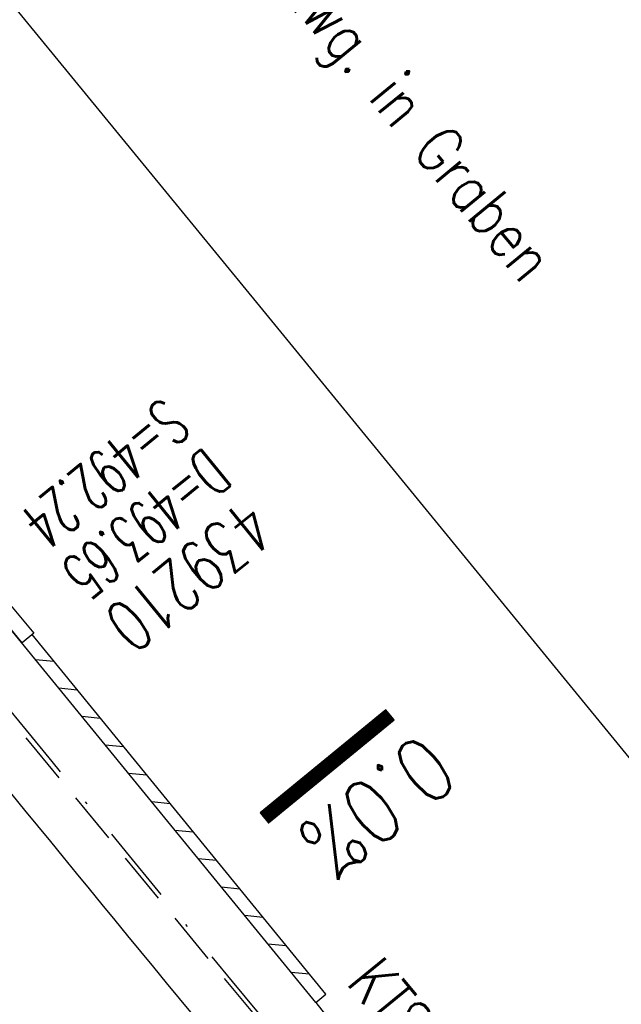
# Model space of a CAD drawing. Extents: x 459406 to 461721, y 413308 to 423218.
# Tile 225 of 256: x 460333 to 460356, y 422048 to 422086. Entities that reach past the tile are written whole.
import ezdxf
from ezdxf.enums import TextEntityAlignment as Align

# ---------------------------------------------------------------- set-up
doc = ezdxf.new("R2010")
doc.units = 0
doc.header["$LTSCALE"] = 2
doc.header["$MEASUREMENT"] = 0
for name, pattern in [('AUSGEZOGEN', [0]), ('GESTRICH-X2', [1.5, 1, -0.5]), ('STRICHPT-X3', [3, 1.5, -0.75, 0, -0.75])]:
    doc.linetypes.add(name, pattern=pattern)
doc.layers.get('0').update_dxf_attribs({"linetype": 'AUSGEZOGEN'})
for name, color, linetype in [('ACHSE', 1, 'STRICHPT-X3'), ('FBR', 8, 'CONTINUOUS'), ('GEF', 7, 'AUSGEZOGEN'), ('KANAL', 7, 'GESTRICH-X2'), ('RINNE', 200, 'CONTINUOUS'), ('SCHACHTNR', 6, 'CONTINUOUS'), ('SCHRIFT', 7, 'AUSGEZOGEN'), ('SCHSYMBOL', 7, 'AUSGEZOGEN'), ('TEXTO', 4, 'CONTINUOUS')]:
    doc.layers.add(name, color=color, linetype=linetype)
doc.styles.add('ROMANS', font='romans.shx', dxfattribs={"width": 0.8})

# ---------------------------------------------------------------- blocks, each defined once
blk = doc.blocks.new('30S')
at = {"color": 0}
for p, q in [((-0.751, -0.583), (-0.751, 0)), ((-0.751, 0), (0.751, 0)), ((0.751, 0), (0.751, -0.583)), ((0.751, -0.583), (-0.751, -0.583))]:
    blk.add_line(p, q, dxfattribs=at)
blk.add_point((0, 0), dxfattribs=at)
blk = doc.blocks.new('A$C01EE5F58')
at = {"layer": 'RINNE'}
for p, q in [((460319.57, 422079.263), (460320.274, 422079.193)), ((460320.468, 422078.168), (460321.172, 422078.099)), ((460321.366, 422077.074), (460322.07, 422077.005)), ((460322.264, 422075.98), (460322.969, 422075.91)), ((460323.162, 422074.886), (460323.867, 422074.816)), ((460324.061, 422073.792), (460324.765, 422073.722)), ((460324.959, 422072.698), (460325.663, 422072.628)), ((460325.857, 422071.604), (460326.561, 422071.534)), ((460326.755, 422070.51), (460327.459, 422070.44)), ((460327.653, 422069.416), (460328.357, 422069.346)), ((460328.551, 422068.322), (460329.255, 422068.252)), ((460329.449, 422067.228), (460330.154, 422067.158)), ((460330.347, 422066.134), (460331.052, 422066.064)), ((460331.246, 422065.04), (460331.95, 422064.97)), ((460332.144, 422063.946), (460332.848, 422063.876)), ((460333.935, 422061.758), (460334.638, 422061.688)), ((460334.829, 422060.664), (460335.532, 422060.595)), ((460335.723, 422059.571), (460336.425, 422059.501)), ((460336.616, 422058.477), (460337.319, 422058.407)), ((460337.51, 422057.383), (460338.213, 422057.314)), ((460338.404, 422056.29), (460339.107, 422056.22)), ((460339.298, 422055.196), (460340, 422055.126)), ((460340.191, 422054.103), (460340.894, 422054.033)), ((460341.085, 422053.009), (460341.788, 422052.939)), ((460341.979, 422051.915), (460342.682, 422051.846)), ((460342.873, 422050.822), (460343.575, 422050.752)), ((460343.767, 422049.728), (460344.469, 422049.658))]:
    blk.add_line(p, q, dxfattribs=at)
at = {"layer": 'RINNE', "flags": 128}
blk.add_lwpolyline([(460344.717, 422048.565), (460345.104, 422048.881)], dxfattribs=at)
at = {"layer": 'SCHSYMBOL', "rotation": 129.3606267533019}
blk.add_blockref('30S', (460332.938, 422062.978), dxfattribs=at)
blk = doc.blocks.new('*X68')
at = {"color": 0}
for p, q in [((75.476, 275.596), (75.966, 276.086)), ((75.476, 275.605), (75.957, 276.086)), ((75.476, 275.614), (75.948, 276.086)), ((75.476, 275.622), (75.939, 276.086)), ((75.476, 275.631), (75.93, 276.086)), ((75.476, 275.64), (75.921, 276.086)), ((75.476, 275.649), (75.913, 276.086)), ((75.476, 275.658), (75.904, 276.086)), ((75.476, 275.667), (75.895, 276.086)), ((75.476, 275.675), (75.886, 276.086)), ((75.476, 275.684), (75.877, 276.086)), ((75.476, 275.693), (75.868, 276.086)), ((75.476, 275.702), (75.86, 276.086)), ((75.476, 275.711), (75.851, 276.086)), ((75.476, 275.72), (75.842, 276.086)), ((75.476, 275.728), (75.833, 276.086)), ((75.476, 275.737), (75.824, 276.086)), ((75.476, 275.746), (75.815, 276.086)), ((75.476, 275.755), (75.807, 276.086)), ((75.476, 275.764), (75.798, 276.086)), ((75.476, 275.773), (75.789, 276.086)), ((75.476, 275.781), (75.78, 276.086)), ((75.476, 275.79), (75.771, 276.086)), ((75.476, 275.799), (75.762, 276.086)), ((75.476, 275.808), (75.754, 276.086)), ((75.476, 275.817), (75.745, 276.086)), ((75.476, 275.826), (75.736, 276.086)), ((75.476, 275.834), (75.727, 276.086)), ((75.476, 275.843), (75.718, 276.086)), ((75.476, 275.852), (75.709, 276.086)), ((75.476, 275.861), (75.7, 276.086)), ((75.476, 275.87), (75.692, 276.086)), ((75.476, 275.879), (75.683, 276.086)), ((75.476, 275.888), (75.674, 276.086)), ((75.476, 275.896), (75.665, 276.086)), ((75.476, 275.905), (75.656, 276.086)), ((75.476, 275.914), (75.647, 276.086)), ((75.476, 275.923), (75.639, 276.086)), ((75.476, 275.932), (75.63, 276.086)), ((75.476, 275.941), (75.621, 276.086)), ((75.476, 275.949), (75.612, 276.086)), ((75.476, 275.958), (75.603, 276.086)), ((75.476, 275.967), (75.594, 276.086)), ((75.476, 275.976), (75.586, 276.086)), ((75.476, 275.985), (75.577, 276.086)), ((75.476, 275.994), (75.568, 276.086)), ((75.476, 276.002), (75.559, 276.086)), ((75.476, 276.011), (75.55, 276.086)), ((75.476, 276.02), (75.541, 276.086)), ((75.476, 276.029), (75.533, 276.086)), ((75.476, 276.038), (75.524, 276.086)), ((75.476, 276.047), (75.515, 276.086)), ((75.476, 276.055), (75.506, 276.086)), ((75.476, 276.064), (75.497, 276.086)), ((75.476, 276.073), (75.488, 276.086)), ((75.476, 275.587), (75.973, 276.084)), ((75.476, 275.578), (75.973, 276.075)), ((75.476, 275.569), (75.973, 276.067)), ((75.476, 275.56), (75.973, 276.058)), ((75.476, 275.552), (75.973, 276.049)), ((75.476, 275.543), (75.973, 276.04)), ((75.476, 275.534), (75.973, 276.031)), ((75.476, 275.525), (75.973, 276.022)), ((75.476, 275.516), (75.973, 276.014)), ((75.476, 275.507), (75.973, 276.005)), ((75.476, 275.499), (75.973, 275.996)), ((75.476, 275.49), (75.973, 275.987)), ((75.476, 275.481), (75.973, 275.978)), ((75.476, 275.472), (75.973, 275.969)), ((75.476, 275.463), (75.973, 275.961)), ((75.476, 275.454), (75.973, 275.952)), ((75.476, 275.446), (75.973, 275.943)), ((75.476, 275.437), (75.973, 275.934)), ((75.476, 275.428), (75.973, 275.925)), ((75.476, 275.419), (75.973, 275.916)), ((75.476, 275.41), (75.973, 275.907)), ((75.476, 275.401), (75.973, 275.899)), ((75.476, 275.393), (75.973, 275.89)), ((75.476, 275.384), (75.973, 275.881)), ((75.476, 275.375), (75.973, 275.872)), ((75.476, 275.366), (75.973, 275.863)), ((75.476, 275.357), (75.973, 275.854)), ((75.476, 275.348), (75.973, 275.846)), ((75.476, 275.34), (75.973, 275.837)), ((75.476, 275.331), (75.973, 275.828)), ((75.476, 275.322), (75.973, 275.819)), ((75.476, 275.313), (75.973, 275.81)), ((75.476, 275.304), (75.973, 275.801)), ((75.476, 275.295), (75.973, 275.793)), ((75.476, 275.286), (75.973, 275.784)), ((75.476, 275.278), (75.973, 275.775)), ((75.476, 275.269), (75.973, 275.766)), ((75.476, 275.26), (75.973, 275.757)), ((75.476, 275.251), (75.973, 275.748)), ((75.476, 275.242), (75.973, 275.74)), ((75.476, 275.233), (75.973, 275.731)), ((75.476, 275.225), (75.973, 275.722)), ((75.476, 275.216), (75.973, 275.713)), ((75.476, 275.207), (75.973, 275.704)), ((75.476, 275.198), (75.973, 275.695)), ((75.476, 275.189), (75.973, 275.687)), ((75.476, 275.18), (75.973, 275.678)), ((75.476, 275.172), (75.973, 275.669)), ((75.476, 275.163), (75.973, 275.66)), ((75.476, 275.154), (75.973, 275.651)), ((75.476, 275.145), (75.973, 275.642)), ((75.476, 275.136), (75.973, 275.633)), ((75.476, 275.127), (75.973, 275.625)), ((75.476, 275.119), (75.973, 275.616)), ((75.476, 275.11), (75.973, 275.607)), ((75.476, 275.101), (75.973, 275.598)), ((75.476, 275.092), (75.973, 275.589)), ((75.476, 275.083), (75.973, 275.58)), ((75.476, 275.074), (75.973, 275.572)), ((75.476, 275.066), (75.973, 275.563)), ((75.476, 275.057), (75.973, 275.554)), ((75.476, 275.048), (75.973, 275.545)), ((75.476, 275.039), (75.973, 275.536)), ((75.476, 275.03), (75.973, 275.527)), ((75.476, 275.021), (75.973, 275.519)), ((75.476, 275.012), (75.973, 275.51)), ((75.476, 275.004), (75.973, 275.501)), ((75.476, 274.995), (75.973, 275.492)), ((75.476, 274.986), (75.973, 275.483)), ((75.476, 274.977), (75.973, 275.474)), ((75.476, 274.968), (75.973, 275.466)), ((75.476, 274.959), (75.973, 275.457)), ((75.476, 274.951), (75.973, 275.448)), ((75.476, 274.942), (75.973, 275.439)), ((75.476, 274.933), (75.973, 275.43)), ((75.476, 274.924), (75.973, 275.421)), ((75.476, 274.915), (75.973, 275.413)), ((75.476, 274.906), (75.973, 275.404)), ((75.476, 274.898), (75.973, 275.395)), ((75.476, 274.889), (75.973, 275.386)), ((75.476, 274.88), (75.973, 275.377)), ((75.476, 274.871), (75.973, 275.368)), ((75.476, 274.862), (75.973, 275.359)), ((75.476, 274.853), (75.973, 275.351)), ((75.476, 274.845), (75.973, 275.342)), ((75.476, 274.836), (75.973, 275.333)), ((75.476, 274.827), (75.973, 275.324)), ((75.476, 274.818), (75.973, 275.315)), ((75.476, 274.809), (75.973, 275.306)), ((75.476, 274.8), (75.973, 275.298)), ((75.476, 274.792), (75.973, 275.289)), ((75.476, 274.783), (75.973, 275.28)), ((75.476, 274.774), (75.973, 275.271)), ((75.476, 274.765), (75.973, 275.262)), ((75.476, 274.756), (75.973, 275.253)), ((75.476, 274.747), (75.973, 275.245)), ((75.476, 274.738), (75.973, 275.236)), ((75.476, 274.73), (75.973, 275.227)), ((75.476, 274.721), (75.973, 275.218)), ((75.476, 274.712), (75.973, 275.209)), ((75.476, 274.703), (75.973, 275.2)), ((75.476, 274.694), (75.973, 275.192)), ((75.476, 274.685), (75.973, 275.183)), ((75.476, 274.677), (75.973, 275.174)), ((75.476, 274.668), (75.973, 275.165)), ((75.476, 274.659), (75.973, 275.156)), ((75.476, 274.65), (75.973, 275.147)), ((75.476, 274.641), (75.973, 275.139)), ((75.476, 274.632), (75.973, 275.13)), ((75.476, 274.624), (75.973, 275.121)), ((75.476, 274.615), (75.973, 275.112)), ((75.476, 274.606), (75.973, 275.103)), ((75.476, 274.597), (75.973, 275.094)), ((75.476, 274.588), (75.973, 275.085)), ((75.476, 274.579), (75.973, 275.077)), ((75.476, 274.571), (75.973, 275.068)), ((75.476, 274.562), (75.973, 275.059)), ((75.476, 274.553), (75.973, 275.05)), ((75.476, 274.544), (75.973, 275.041)), ((75.476, 274.535), (75.973, 275.032)), ((75.476, 274.526), (75.973, 275.024)), ((75.476, 274.518), (75.973, 275.015)), ((75.476, 274.509), (75.973, 275.006)), ((75.476, 274.5), (75.973, 274.997)), ((75.476, 274.491), (75.973, 274.988)), ((75.476, 274.482), (75.973, 274.979)), ((75.476, 274.473), (75.973, 274.971)), ((75.476, 274.464), (75.973, 274.962)), ((75.476, 274.456), (75.973, 274.953)), ((75.476, 274.447), (75.973, 274.944)), ((75.476, 274.438), (75.973, 274.935)), ((75.476, 274.429), (75.973, 274.926)), ((75.476, 274.42), (75.973, 274.918)), ((75.476, 274.411), (75.973, 274.909)), ((75.476, 274.403), (75.973, 274.9)), ((75.476, 274.394), (75.973, 274.891)), ((75.476, 274.385), (75.973, 274.882)), ((75.476, 274.376), (75.973, 274.873)), ((75.476, 274.367), (75.973, 274.865)), ((75.476, 274.358), (75.973, 274.856)), ((75.476, 274.35), (75.973, 274.847)), ((75.476, 274.341), (75.973, 274.838)), ((75.476, 274.332), (75.973, 274.829)), ((75.476, 274.323), (75.973, 274.82)), ((75.476, 274.314), (75.973, 274.811)), ((75.476, 274.305), (75.973, 274.803)), ((75.476, 274.297), (75.973, 274.794)), ((75.476, 274.288), (75.973, 274.785)), ((75.476, 274.279), (75.973, 274.776)), ((75.476, 274.27), (75.973, 274.767)), ((75.476, 274.261), (75.973, 274.758)), ((75.476, 274.252), (75.973, 274.75)), ((75.476, 274.243), (75.973, 274.741)), ((75.476, 274.235), (75.973, 274.732)), ((75.476, 274.226), (75.973, 274.723)), ((75.476, 274.217), (75.973, 274.714)), ((75.476, 274.208), (75.973, 274.705)), ((75.476, 274.199), (75.973, 274.697)), ((75.476, 274.19), (75.973, 274.688)), ((75.476, 274.182), (75.973, 274.679)), ((75.476, 274.173), (75.973, 274.67)), ((75.476, 274.164), (75.973, 274.661)), ((75.476, 274.155), (75.973, 274.652)), ((75.476, 274.146), (75.973, 274.644)), ((75.476, 274.137), (75.973, 274.635)), ((75.476, 274.129), (75.973, 274.626)), ((75.476, 274.12), (75.973, 274.617)), ((75.476, 274.111), (75.973, 274.608)), ((75.476, 274.102), (75.973, 274.599)), ((75.476, 274.093), (75.973, 274.59)), ((75.476, 274.084), (75.973, 274.582)), ((75.476, 274.076), (75.973, 274.573)), ((75.476, 274.067), (75.973, 274.564)), ((75.476, 274.058), (75.973, 274.555)), ((75.476, 274.049), (75.973, 274.546)), ((75.476, 274.04), (75.973, 274.537)), ((75.476, 274.031), (75.973, 274.529)), ((75.476, 274.023), (75.973, 274.52)), ((75.476, 274.014), (75.973, 274.511)), ((75.476, 274.005), (75.973, 274.502)), ((75.476, 273.996), (75.973, 274.493)), ((75.476, 273.987), (75.973, 274.484)), ((75.476, 273.978), (75.973, 274.476)), ((75.476, 273.969), (75.973, 274.467)), ((75.476, 273.961), (75.973, 274.458)), ((75.476, 273.952), (75.973, 274.449)), ((75.476, 273.943), (75.973, 274.44)), ((75.476, 273.934), (75.973, 274.431)), ((75.476, 273.925), (75.973, 274.423)), ((75.476, 273.916), (75.973, 274.414)), ((75.476, 273.908), (75.973, 274.405)), ((75.476, 273.899), (75.973, 274.396)), ((75.476, 273.89), (75.973, 274.387)), ((75.476, 273.881), (75.973, 274.378)), ((75.476, 273.872), (75.973, 274.37)), ((75.476, 273.863), (75.973, 274.361)), ((75.476, 273.855), (75.973, 274.352)), ((75.476, 273.846), (75.973, 274.343)), ((75.476, 273.837), (75.973, 274.334)), ((75.476, 273.828), (75.973, 274.325)), ((75.476, 273.819), (75.973, 274.316)), ((75.476, 273.81), (75.973, 274.308)), ((75.476, 273.802), (75.973, 274.299)), ((75.476, 273.793), (75.973, 274.29)), ((75.476, 273.784), (75.973, 274.281)), ((75.476, 273.775), (75.973, 274.272)), ((75.476, 273.766), (75.973, 274.263)), ((75.476, 273.757), (75.973, 274.255)), ((75.476, 273.749), (75.973, 274.246)), ((75.476, 273.74), (75.973, 274.237)), ((75.476, 273.731), (75.973, 274.228)), ((75.476, 273.722), (75.973, 274.219)), ((75.476, 273.713), (75.973, 274.21)), ((75.476, 273.704), (75.973, 274.202)), ((75.476, 273.695), (75.973, 274.193)), ((75.476, 273.687), (75.973, 274.184)), ((75.476, 273.678), (75.973, 274.175)), ((75.476, 273.669), (75.973, 274.166)), ((75.476, 273.66), (75.973, 274.157)), ((75.476, 273.651), (75.973, 274.149)), ((75.476, 273.642), (75.973, 274.14)), ((75.476, 273.634), (75.973, 274.131)), ((75.476, 273.625), (75.973, 274.122)), ((75.476, 273.616), (75.973, 274.113)), ((75.476, 273.607), (75.973, 274.104)), ((75.476, 273.598), (75.973, 274.096)), ((75.476, 273.589), (75.973, 274.087)), ((75.476, 273.581), (75.973, 274.078)), ((75.476, 273.572), (75.973, 274.069)), ((75.476, 273.563), (75.973, 274.06)), ((75.476, 273.554), (75.973, 274.051)), ((75.476, 273.545), (75.973, 274.042)), ((75.476, 273.536), (75.973, 274.034)), ((75.476, 273.528), (75.973, 274.025)), ((75.476, 273.519), (75.973, 274.016)), ((75.476, 273.51), (75.973, 274.007)), ((75.476, 273.501), (75.973, 273.998)), ((75.476, 273.492), (75.973, 273.989)), ((75.476, 273.483), (75.973, 273.981)), ((75.476, 273.475), (75.973, 273.972)), ((75.476, 273.466), (75.973, 273.963)), ((75.476, 273.457), (75.973, 273.954)), ((75.476, 273.448), (75.973, 273.945)), ((75.476, 273.439), (75.973, 273.936)), ((75.476, 273.43), (75.973, 273.928)), ((75.476, 273.421), (75.973, 273.919)), ((75.476, 273.413), (75.973, 273.91)), ((75.476, 273.404), (75.973, 273.901)), ((75.476, 273.395), (75.973, 273.892)), ((75.476, 273.386), (75.973, 273.883)), ((75.476, 273.377), (75.973, 273.875)), ((75.476, 273.368), (75.973, 273.866)), ((75.476, 273.36), (75.973, 273.857)), ((75.476, 273.351), (75.973, 273.848)), ((75.476, 273.342), (75.973, 273.839)), ((75.476, 273.333), (75.973, 273.83)), ((75.476, 273.324), (75.973, 273.822)), ((75.476, 273.315), (75.973, 273.813)), ((75.476, 273.307), (75.973, 273.804)), ((75.476, 273.298), (75.973, 273.795)), ((75.476, 273.289), (75.973, 273.786)), ((75.476, 273.28), (75.973, 273.777)), ((75.476, 273.271), (75.973, 273.768)), ((75.476, 273.262), (75.973, 273.76)), ((75.476, 273.254), (75.973, 273.751)), ((75.476, 273.245), (75.973, 273.742)), ((75.476, 273.236), (75.973, 273.733)), ((75.476, 273.227), (75.973, 273.724)), ((75.476, 273.218), (75.973, 273.715)), ((75.476, 273.209), (75.973, 273.707)), ((75.476, 273.201), (75.973, 273.698)), ((75.476, 273.192), (75.973, 273.689)), ((75.476, 273.183), (75.973, 273.68)), ((75.476, 273.174), (75.973, 273.671)), ((75.476, 273.165), (75.973, 273.662)), ((75.476, 273.156), (75.973, 273.654)), ((75.476, 273.147), (75.973, 273.645)), ((75.476, 273.139), (75.973, 273.636)), ((75.476, 273.13), (75.973, 273.627)), ((75.476, 273.121), (75.973, 273.618)), ((75.476, 273.112), (75.973, 273.609)), ((75.476, 273.103), (75.973, 273.601)), ((75.476, 273.094), (75.973, 273.592)), ((75.476, 273.086), (75.973, 273.583)), ((75.476, 273.077), (75.973, 273.574)), ((75.476, 273.068), (75.973, 273.565)), ((75.476, 273.059), (75.973, 273.556)), ((75.476, 273.05), (75.973, 273.548)), ((75.476, 273.041), (75.973, 273.539)), ((75.476, 273.033), (75.973, 273.53)), ((75.476, 273.024), (75.973, 273.521)), ((75.476, 273.015), (75.973, 273.512)), ((75.476, 273.006), (75.973, 273.503)), ((75.476, 272.997), (75.973, 273.494)), ((75.476, 272.988), (75.973, 273.486)), ((75.476, 272.98), (75.973, 273.477)), ((75.476, 272.971), (75.973, 273.468)), ((75.476, 272.962), (75.973, 273.459)), ((75.476, 272.953), (75.973, 273.45)), ((75.476, 272.944), (75.973, 273.441)), ((75.476, 272.935), (75.973, 273.433)), ((75.476, 272.927), (75.973, 273.424)), ((75.476, 272.918), (75.973, 273.415)), ((75.476, 272.909), (75.973, 273.406)), ((75.476, 272.9), (75.973, 273.397)), ((75.476, 272.891), (75.973, 273.388)), ((75.476, 272.882), (75.973, 273.38)), ((75.476, 272.873), (75.973, 273.371)), ((75.476, 272.865), (75.973, 273.362)), ((75.476, 272.856), (75.973, 273.353)), ((75.476, 272.847), (75.973, 273.344)), ((75.476, 272.838), (75.973, 273.335)), ((75.476, 272.829), (75.973, 273.327)), ((75.476, 272.82), (75.973, 273.318)), ((75.476, 272.812), (75.973, 273.309)), ((75.476, 272.803), (75.973, 273.3)), ((75.476, 272.794), (75.973, 273.291)), ((75.476, 272.785), (75.973, 273.282)), ((75.476, 272.776), (75.973, 273.274)), ((75.476, 272.767), (75.973, 273.265)), ((75.476, 272.759), (75.973, 273.256)), ((75.476, 272.75), (75.973, 273.247)), ((75.476, 272.741), (75.973, 273.238)), ((75.476, 272.732), (75.973, 273.229)), ((75.476, 272.723), (75.973, 273.22)), ((75.476, 272.714), (75.973, 273.212)), ((75.476, 272.706), (75.973, 273.203)), ((75.476, 272.697), (75.973, 273.194)), ((75.476, 272.688), (75.973, 273.185)), ((75.476, 272.679), (75.973, 273.176)), ((75.476, 272.67), (75.973, 273.167)), ((75.476, 272.661), (75.973, 273.159)), ((75.476, 272.653), (75.973, 273.15)), ((75.476, 272.644), (75.973, 273.141)), ((75.476, 272.635), (75.973, 273.132)), ((75.476, 272.626), (75.973, 273.123)), ((75.476, 272.617), (75.973, 273.114)), ((75.476, 272.608), (75.973, 273.106)), ((75.476, 272.599), (75.973, 273.097)), ((75.476, 272.591), (75.973, 273.088)), ((75.476, 272.582), (75.973, 273.079)), ((75.476, 272.573), (75.973, 273.07)), ((75.476, 272.564), (75.973, 273.061)), ((75.476, 272.555), (75.973, 273.053)), ((75.476, 272.546), (75.973, 273.044)), ((75.476, 272.538), (75.973, 273.035)), ((75.476, 272.529), (75.973, 273.026)), ((75.476, 272.52), (75.973, 273.017)), ((75.476, 272.511), (75.973, 273.008)), ((75.476, 272.502), (75.973, 273)), ((75.476, 272.493), (75.973, 272.991)), ((75.476, 272.485), (75.973, 272.982)), ((75.476, 272.476), (75.973, 272.973)), ((75.476, 272.467), (75.973, 272.964)), ((75.476, 272.458), (75.973, 272.955)), ((75.476, 272.449), (75.973, 272.946)), ((75.476, 272.44), (75.973, 272.938)), ((75.476, 272.432), (75.973, 272.929)), ((75.476, 272.423), (75.973, 272.92)), ((75.476, 272.414), (75.973, 272.911)), ((75.476, 272.405), (75.973, 272.902)), ((75.476, 272.396), (75.973, 272.893)), ((75.476, 272.387), (75.973, 272.885)), ((75.476, 272.379), (75.973, 272.876)), ((75.476, 272.37), (75.973, 272.867)), ((75.476, 272.361), (75.973, 272.858)), ((75.476, 272.352), (75.973, 272.849)), ((75.476, 272.343), (75.973, 272.84)), ((75.476, 272.334), (75.973, 272.832)), ((75.476, 272.325), (75.973, 272.823)), ((75.476, 272.317), (75.973, 272.814)), ((75.476, 272.308), (75.973, 272.805)), ((75.476, 272.299), (75.973, 272.796)), ((75.476, 272.29), (75.973, 272.787)), ((75.476, 272.281), (75.973, 272.779)), ((75.476, 272.272), (75.973, 272.77)), ((75.476, 272.264), (75.973, 272.761)), ((75.476, 272.255), (75.973, 272.752)), ((75.476, 272.246), (75.973, 272.743)), ((75.476, 272.237), (75.973, 272.734)), ((75.476, 272.228), (75.973, 272.726)), ((75.476, 272.219), (75.973, 272.717)), ((75.476, 272.211), (75.973, 272.708)), ((75.476, 272.202), (75.973, 272.699)), ((75.476, 272.193), (75.973, 272.69)), ((75.476, 272.184), (75.973, 272.681)), ((75.476, 272.175), (75.973, 272.672)), ((75.476, 272.166), (75.973, 272.664)), ((75.476, 272.158), (75.973, 272.655)), ((75.476, 272.149), (75.973, 272.646)), ((75.476, 272.14), (75.973, 272.637)), ((75.476, 272.131), (75.973, 272.628)), ((75.476, 272.122), (75.973, 272.619)), ((75.476, 272.113), (75.973, 272.611)), ((75.476, 272.104), (75.973, 272.602)), ((75.476, 272.096), (75.973, 272.593)), ((75.476, 272.087), (75.973, 272.584)), ((75.476, 272.078), (75.973, 272.575)), ((75.476, 272.069), (75.973, 272.566)), ((75.476, 272.06), (75.973, 272.558)), ((75.476, 272.051), (75.973, 272.549)), ((75.476, 272.043), (75.973, 272.54)), ((75.476, 272.034), (75.973, 272.531)), ((75.476, 272.025), (75.973, 272.522)), ((75.476, 272.016), (75.973, 272.513)), ((75.476, 272.007), (75.973, 272.505)), ((75.476, 271.998), (75.973, 272.496)), ((75.476, 271.99), (75.973, 272.487)), ((75.476, 271.981), (75.973, 272.478)), ((75.476, 271.972), (75.973, 272.469)), ((75.476, 271.963), (75.973, 272.46)), ((75.476, 271.954), (75.973, 272.452)), ((75.476, 271.945), (75.973, 272.443)), ((75.476, 271.937), (75.973, 272.434)), ((75.476, 271.928), (75.973, 272.425)), ((75.476, 271.919), (75.973, 272.416)), ((75.476, 271.91), (75.973, 272.407)), ((75.476, 271.901), (75.973, 272.398)), ((75.476, 271.892), (75.973, 272.39)), ((75.476, 271.884), (75.973, 272.381)), ((75.476, 271.875), (75.973, 272.372)), ((75.476, 271.866), (75.973, 272.363)), ((75.476, 271.857), (75.973, 272.354)), ((75.476, 271.848), (75.973, 272.345)), ((75.476, 271.839), (75.973, 272.337)), ((75.476, 271.83), (75.973, 272.328)), ((75.476, 271.822), (75.973, 272.319)), ((75.476, 271.813), (75.973, 272.31)), ((75.476, 271.804), (75.973, 272.301)), ((75.476, 271.795), (75.973, 272.292)), ((75.476, 271.786), (75.973, 272.284)), ((75.476, 271.777), (75.973, 272.275)), ((75.476, 271.769), (75.973, 272.266)), ((75.476, 271.76), (75.973, 272.257)), ((75.476, 271.751), (75.973, 272.248)), ((75.476, 271.742), (75.973, 272.239)), ((75.476, 271.733), (75.973, 272.231)), ((75.476, 271.724), (75.973, 272.222)), ((75.476, 271.716), (75.973, 272.213)), ((75.476, 271.707), (75.973, 272.204)), ((75.476, 271.698), (75.973, 272.195)), ((75.476, 271.689), (75.973, 272.186)), ((75.476, 271.68), (75.973, 272.177)), ((75.476, 271.671), (75.973, 272.169)), ((75.476, 271.663), (75.973, 272.16)), ((75.476, 271.654), (75.973, 272.151)), ((75.476, 271.645), (75.973, 272.142)), ((75.476, 271.636), (75.973, 272.133)), ((75.476, 271.627), (75.973, 272.124)), ((75.476, 271.618), (75.973, 272.116)), ((75.476, 271.61), (75.973, 272.107)), ((75.476, 271.601), (75.973, 272.098)), ((75.476, 271.592), (75.973, 272.089)), ((75.476, 271.583), (75.973, 272.08)), ((75.476, 271.574), (75.973, 272.071)), ((75.476, 271.565), (75.973, 272.063)), ((75.476, 271.556), (75.973, 272.054)), ((75.476, 271.548), (75.973, 272.045)), ((75.476, 271.539), (75.973, 272.036)), ((75.476, 271.53), (75.973, 272.027)), ((75.476, 271.521), (75.973, 272.018)), ((75.476, 271.512), (75.973, 272.01)), ((75.476, 271.503), (75.973, 272.001)), ((75.476, 271.495), (75.973, 271.992)), ((75.476, 271.486), (75.973, 271.983)), ((75.476, 271.477), (75.973, 271.974)), ((75.476, 271.468), (75.973, 271.965)), ((75.476, 271.459), (75.973, 271.957)), ((75.476, 271.45), (75.973, 271.948)), ((75.476, 271.442), (75.973, 271.939)), ((75.476, 271.433), (75.973, 271.93)), ((75.476, 271.424), (75.973, 271.921)), ((75.476, 271.415), (75.973, 271.912)), ((75.476, 271.406), (75.973, 271.903)), ((75.476, 271.397), (75.973, 271.895)), ((75.476, 271.389), (75.973, 271.886)), ((75.476, 271.38), (75.973, 271.877)), ((75.476, 271.371), (75.973, 271.868)), ((75.476, 271.362), (75.973, 271.859)), ((75.476, 271.353), (75.973, 271.85)), ((75.476, 271.344), (75.973, 271.842)), ((75.476, 271.336), (75.973, 271.833)), ((75.476, 271.327), (75.973, 271.824)), ((75.476, 271.318), (75.973, 271.815)), ((75.476, 271.309), (75.973, 271.806)), ((75.476, 271.3), (75.973, 271.797)), ((75.476, 271.291), (75.973, 271.789)), ((75.476, 271.282), (75.973, 271.78)), ((75.476, 271.274), (75.973, 271.771)), ((75.476, 271.265), (75.973, 271.762)), ((75.476, 271.256), (75.973, 271.753)), ((75.476, 271.247), (75.973, 271.744)), ((75.476, 271.238), (75.973, 271.736)), ((75.476, 271.229), (75.973, 271.727)), ((75.476, 271.221), (75.973, 271.718)), ((75.476, 271.212), (75.973, 271.709)), ((75.476, 271.203), (75.973, 271.7)), ((75.476, 271.194), (75.973, 271.691)), ((75.476, 271.185), (75.973, 271.683)), ((75.476, 271.176), (75.973, 271.674)), ((75.476, 271.168), (75.973, 271.665)), ((75.476, 271.159), (75.973, 271.656)), ((75.476, 271.15), (75.973, 271.647)), ((75.476, 271.141), (75.973, 271.638)), ((75.476, 271.132), (75.973, 271.629)), ((75.476, 271.123), (75.973, 271.621)), ((75.476, 271.115), (75.973, 271.612)), ((75.476, 271.106), (75.973, 271.603)), ((75.476, 271.097), (75.973, 271.594)), ((75.476, 271.088), (75.973, 271.585)), ((75.476, 271.079), (75.973, 271.576)), ((75.476, 271.07), (75.973, 271.568)), ((75.476, 271.062), (75.973, 271.559)), ((75.476, 271.053), (75.973, 271.55)), ((75.476, 271.044), (75.973, 271.541)), ((75.476, 271.035), (75.973, 271.532)), ((75.476, 271.026), (75.973, 271.523)), ((75.476, 271.017), (75.973, 271.515)), ((75.476, 271.008), (75.973, 271.506)), ((75.476, 271), (75.973, 271.497)), ((75.476, 270.991), (75.973, 271.488)), ((75.476, 270.982), (75.973, 271.479)), ((75.476, 270.973), (75.973, 271.47)), ((75.476, 270.964), (75.973, 271.462)), ((75.476, 270.955), (75.973, 271.453)), ((75.476, 270.947), (75.973, 271.444)), ((75.476, 270.938), (75.973, 271.435)), ((75.476, 270.929), (75.973, 271.426)), ((75.476, 270.92), (75.973, 271.417)), ((75.476, 270.911), (75.973, 271.409)), ((75.476, 270.902), (75.973, 271.4)), ((75.476, 270.894), (75.973, 271.391)), ((75.476, 270.885), (75.973, 271.382)), ((75.476, 270.876), (75.973, 271.373)), ((75.476, 270.867), (75.973, 271.364)), ((75.476, 270.858), (75.973, 271.355)), ((75.476, 270.849), (75.973, 271.347)), ((75.476, 270.841), (75.973, 271.338)), ((75.476, 270.832), (75.973, 271.329)), ((75.476, 270.823), (75.973, 271.32)), ((75.476, 270.814), (75.973, 271.311)), ((75.476, 270.805), (75.973, 271.302)), ((75.476, 270.796), (75.973, 271.294)), ((75.476, 270.788), (75.973, 271.285)), ((75.476, 270.779), (75.973, 271.276)), ((75.476, 270.77), (75.973, 271.267)), ((75.476, 270.761), (75.973, 271.258)), ((75.476, 270.752), (75.973, 271.249)), ((75.476, 270.743), (75.973, 271.241)), ((75.476, 270.734), (75.973, 271.232)), ((75.476, 270.726), (75.973, 271.223)), ((75.476, 270.717), (75.973, 271.214)), ((75.476, 270.708), (75.973, 271.205)), ((75.476, 270.699), (75.973, 271.196)), ((75.476, 270.69), (75.973, 271.188)), ((75.476, 270.681), (75.973, 271.179)), ((75.476, 270.673), (75.973, 271.17)), ((75.476, 270.664), (75.973, 271.161)), ((75.476, 270.655), (75.973, 271.152)), ((75.476, 270.646), (75.973, 271.143)), ((75.476, 270.637), (75.973, 271.135)), ((75.476, 270.628), (75.973, 271.126)), ((75.476, 270.62), (75.973, 271.117)), ((75.476, 270.611), (75.973, 271.108)), ((75.476, 270.602), (75.973, 271.099)), ((75.476, 270.593), (75.973, 271.09)), ((75.476, 270.584), (75.973, 271.081)), ((75.476, 270.575), (75.973, 271.073)), ((75.476, 270.567), (75.973, 271.064)), ((75.476, 270.558), (75.973, 271.055)), ((75.476, 270.549), (75.973, 271.046)), ((75.476, 270.54), (75.973, 271.037)), ((75.476, 270.531), (75.973, 271.028)), ((75.476, 270.522), (75.973, 271.02)), ((75.476, 270.514), (75.973, 271.011)), ((75.476, 270.505), (75.973, 271.002)), ((75.476, 270.496), (75.973, 270.993)), ((75.476, 270.487), (75.973, 270.984)), ((75.476, 270.478), (75.973, 270.975)), ((75.476, 270.469), (75.973, 270.967)), ((75.476, 270.46), (75.973, 270.958)), ((75.476, 270.452), (75.973, 270.949)), ((75.476, 270.443), (75.973, 270.94)), ((75.476, 270.434), (75.973, 270.931)), ((75.476, 270.425), (75.973, 270.922)), ((75.476, 270.416), (75.973, 270.914)), ((75.476, 270.407), (75.973, 270.905)), ((75.476, 270.399), (75.973, 270.896)), ((75.476, 270.39), (75.973, 270.887)), ((75.476, 270.381), (75.973, 270.878)), ((75.476, 270.372), (75.973, 270.869)), ((75.476, 270.363), (75.973, 270.861)), ((75.476, 270.354), (75.973, 270.852)), ((75.476, 270.346), (75.973, 270.843)), ((75.476, 270.337), (75.973, 270.834)), ((75.476, 270.328), (75.973, 270.825)), ((75.476, 270.319), (75.973, 270.816)), ((75.476, 270.31), (75.973, 270.807)), ((75.476, 270.301), (75.973, 270.799)), ((75.476, 270.293), (75.973, 270.79)), ((75.476, 270.284), (75.973, 270.781)), ((75.476, 270.275), (75.973, 270.772)), ((75.476, 270.266), (75.973, 270.763)), ((75.476, 270.257), (75.973, 270.754)), ((75.476, 270.248), (75.973, 270.746)), ((75.476, 270.24), (75.973, 270.737)), ((75.476, 270.231), (75.973, 270.728)), ((75.476, 270.222), (75.973, 270.719)), ((75.476, 270.213), (75.973, 270.71)), ((75.476, 270.204), (75.973, 270.701)), ((75.476, 270.195), (75.973, 270.693)), ((75.476, 270.186), (75.973, 270.684)), ((75.476, 270.178), (75.973, 270.675)), ((75.476, 270.169), (75.973, 270.666)), ((75.476, 270.16), (75.973, 270.657)), ((75.476, 270.151), (75.973, 270.648)), ((75.476, 270.142), (75.973, 270.64)), ((75.476, 270.133), (75.973, 270.631)), ((75.476, 270.125), (75.973, 270.622)), ((75.476, 270.116), (75.973, 270.613)), ((75.476, 270.107), (75.973, 270.604)), ((75.476, 270.098), (75.973, 270.595)), ((75.476, 270.089), (75.973, 270.587)), ((75.476, 270.08), (75.973, 270.578)), ((75.476, 270.072), (75.973, 270.569)), ((75.476, 270.063), (75.973, 270.56)), ((75.476, 270.054), (75.973, 270.551)), ((75.476, 270.045), (75.973, 270.542)), ((75.476, 270.036), (75.973, 270.533)), ((75.476, 270.027), (75.973, 270.525)), ((75.476, 270.019), (75.973, 270.516)), ((75.476, 270.01), (75.973, 270.507)), ((75.476, 270.001), (75.973, 270.498)), ((75.476, 269.992), (75.973, 270.489)), ((75.476, 269.983), (75.973, 270.48)), ((75.476, 269.974), (75.973, 270.472)), ((75.476, 269.966), (75.973, 270.463)), ((75.476, 269.957), (75.973, 270.454)), ((75.476, 269.948), (75.973, 270.445)), ((75.476, 269.939), (75.973, 270.436)), ((75.476, 269.93), (75.973, 270.427)), ((75.476, 269.921), (75.973, 270.419)), ((75.476, 269.912), (75.973, 270.41)), ((75.476, 269.904), (75.973, 270.401)), ((75.476, 269.895), (75.973, 270.392)), ((75.476, 269.886), (75.973, 270.383)), ((75.476, 269.877), (75.973, 270.374)), ((75.476, 269.868), (75.973, 270.366)), ((75.476, 269.859), (75.973, 270.357)), ((75.476, 269.851), (75.973, 270.348)), ((75.476, 269.833), (75.973, 270.33)), ((75.488, 269.836), (75.973, 270.321)), ((75.496, 269.836), (75.973, 270.313)), ((75.505, 269.836), (75.973, 270.304)), ((75.514, 269.836), (75.973, 270.295)), ((75.523, 269.836), (75.973, 270.286)), ((75.532, 269.836), (75.973, 270.277)), ((75.541, 269.836), (75.973, 270.268)), ((75.549, 269.836), (75.973, 270.259)), ((75.558, 269.836), (75.973, 270.251)), ((75.567, 269.836), (75.973, 270.242)), ((75.576, 269.836), (75.973, 270.233)), ((75.585, 269.836), (75.973, 270.224)), ((75.594, 269.836), (75.973, 270.215)), ((75.602, 269.836), (75.973, 270.206)), ((75.611, 269.836), (75.973, 270.198)), ((75.62, 269.836), (75.973, 270.189)), ((75.629, 269.836), (75.973, 270.18)), ((75.638, 269.836), (75.973, 270.171)), ((75.647, 269.836), (75.973, 270.162)), ((75.655, 269.836), (75.973, 270.153)), ((75.664, 269.836), (75.973, 270.145)), ((75.673, 269.836), (75.973, 270.136)), ((75.682, 269.836), (75.973, 270.127)), ((75.691, 269.836), (75.973, 270.118)), ((75.7, 269.836), (75.973, 270.109)), ((75.709, 269.836), (75.973, 270.1)), ((75.717, 269.836), (75.973, 270.092)), ((75.726, 269.836), (75.973, 270.083)), ((75.735, 269.836), (75.973, 270.074)), ((75.744, 269.836), (75.973, 270.065)), ((75.753, 269.836), (75.973, 270.056)), ((75.762, 269.836), (75.973, 270.047)), ((75.77, 269.836), (75.973, 270.038)), ((75.779, 269.836), (75.973, 270.03)), ((75.788, 269.836), (75.973, 270.021)), ((75.797, 269.836), (75.973, 270.012)), ((75.806, 269.836), (75.973, 270.003)), ((75.815, 269.836), (75.973, 269.994)), ((75.823, 269.836), (75.973, 269.985)), ((75.832, 269.836), (75.973, 269.977)), ((75.841, 269.836), (75.973, 269.968)), ((75.85, 269.836), (75.973, 269.959)), ((75.859, 269.836), (75.973, 269.95)), ((75.868, 269.836), (75.973, 269.941)), ((75.876, 269.836), (75.973, 269.932)), ((75.885, 269.836), (75.973, 269.924)), ((75.894, 269.836), (75.973, 269.915)), ((75.903, 269.836), (75.973, 269.906)), ((75.912, 269.836), (75.973, 269.897)), ((75.921, 269.836), (75.973, 269.888)), ((75.93, 269.836), (75.973, 269.879)), ((75.938, 269.836), (75.973, 269.871)), ((75.947, 269.836), (75.973, 269.862)), ((75.956, 269.836), (75.973, 269.853)), ((75.965, 269.836), (75.973, 269.844))]:
    blk.add_line(p, q, dxfattribs=at)
blk = doc.blocks.new('NUGEF')
blk.add_lwpolyline([(0.511, -0.007), (0.511, 6.243), (0.014, 6.243), (0.014, -0.007)], close=True)
blk.add_blockref('*X68', (-75.462, -269.843))

msp = doc.modelspace()

# ---------------------------------------------------------------- linework, layer by layer
at = {"layer": 'ACHSE', "flags": 128}
msp.add_lwpolyline([(459426.662, 423071.803), (459434.696, 423063.959, 0.000009), (459443.64, 423055.227, -0.000014), (459452.584, 423046.495), (459470.472, 423029.03), (459488.36, 423011.565, 0.000028), (459497.304, 423002.833, -0.000019), (459506.249, 422994.101, -0.00001), (459515.193, 422985.368, 0.00001), (459524.137, 422976.636, 0.000005), (459533.081, 422967.904, -0.000014), (459542.025, 422959.172), (459559.913, 422941.707), (459577.801, 422924.242, 0.000014), (459586.745, 422915.51, -0.000007), (459595.689, 422906.778, -0.000007), (459604.633, 422898.046, 0.000014), (459613.577, 422889.313), (459631.466, 422871.848), (459649.354, 422854.384), (459667.242, 422836.919), (459685.13, 422819.454, 0.000014), (459694.074, 422810.722, -0.000007), (459703.018, 422801.99), (459720.906, 422784.525, 0.000016), (459724.892, 422780.634, -0.000005), (459728.877, 422776.743, -0.000854), (459731.569, 422774.105, -0.000319), (459738.762, 422767.026, -0.002071), (459745.754, 422760.078, -0.001348), (459756.422, 422749.331, -0.001735), (459764.656, 422740.934, -0.001541), (459773.862, 422731.42, -0.001535), (459782.493, 422722.391, -0.001533), (459791.081, 422713.295, -0.001538), (459799.62, 422704.14, -0.001542), (459808.076, 422694.96, -0.001544), (459816.476, 422685.728, -0.001539), (459824.843, 422676.417, -0.001534), (459833.152, 422667.055, -0.001539), (459841.381, 422657.669, -0.001538), (459850.202, 422647.481, -0.001798), (459857.687, 422638.719, -0.001274), (459867.543, 422627.036, -0.002004), (459873.759, 422619.57, -0.000175), (459878.95, 422613.279, -0.000644), (459880.358, 422611.567, -0.000005), (459884.996, 422605.912, 0.000011), (459889.634, 422600.258), (459905.489, 422580.929, -0.000007), (459913.416, 422571.264, 0.000013), (459921.344, 422561.599), (459937.199, 422542.27), (459953.054, 422522.941, -0.000013), (459960.981, 422513.276, 0.000013), (459968.909, 422503.611), (459984.764, 422484.282), (460000.619, 422464.953), (460016.474, 422445.624, -0.000013), (460024.401, 422435.959, 0.000013), (460032.329, 422426.294), (460048.184, 422406.965), (460064.039, 422387.636), (460079.894, 422368.307, -0.000013), (460087.822, 422358.642, 0.000013), (460095.749, 422348.977), (460111.604, 422329.648), (460127.459, 422310.319, -0.000007), (460128.884, 422308.581, -0.000001), (460143.314, 422290.989, -0.000002), (460151.241, 422281.324, 0.000015), (460159.168, 422271.66), (460175.023, 422252.331), (460190.878, 422233.002, -0.000013), (460198.805, 422223.337, 0.000013), (460206.733, 422213.672), (460222.588, 422194.343), (460238.443, 422175.014), (460254.298, 422155.685, -0.000013), (460262.225, 422146.02, 0.000006), (460270.153, 422136.355, 0.000006), (460286.008, 422117.026, -0.000004), (460301.863, 422097.697, -0.000002), (460317.718, 422078.367, 0.000003), (460333.573, 422059.038, 0.000003), (460349.428, 422039.709, -0.000003), (460365.283, 422020.38, -0.000003), (460381.138, 422001.051, 0.000002), (460396.993, 421981.721, 0.000004), (460412.848, 421962.392, -0.000004), (460428.703, 421943.063, -0.00001), (460444.557, 421923.733, 0.000007), (460460.412, 421904.404, 0.000007), (460476.267, 421885.075, -0.000009), (460492.122, 421865.746, -0.000004), (460500.05, 421856.081, 0.000013), (460507.977, 421846.416), (460523.832, 421827.087), (460539.687, 421807.758, -0.000013), (460547.615, 421798.093, 0.000013), (460555.542, 421788.428), (460571.397, 421769.099), (460587.252, 421749.77, -0.000006), (460593.285, 421742.414, -0.000005), (460600.584, 421733.516, -0.000221), (460600.794, 421733.26, -0.00002), (460603.104, 421730.438, -0.001396), (460609.311, 421722.812, -0.000905), (460618.831, 421711.005, -0.001598), (460625.682, 421702.421, -0.001252), (460634.363, 421691.415, -0.001248), (460642.05, 421681.569, -0.001247), (460649.698, 421671.671, -0.001249), (460657.298, 421661.734, -0.001252), (460664.835, 421651.775, -0.001254), (460672.327, 421641.773, -0.001254), (460679.772, 421631.728, -0.001248), (460687.162, 421621.653, -0.001247), (460694.508, 421611.532, -0.001248), (460701.802, 421601.377, -0.001248), (460709.041, 421591.191, -0.001255), (460716.232, 421580.966, -0.001255), (460723.37, 421570.705, -0.001253), (460730.46, 421560.405, -0.001254), (460737.493, 421550.076, -0.001245), (460744.465, 421539.726, -0.001241), (460751.409, 421529.307, -0.001249), (460758.312, 421518.837, -0.001258), (460765.117, 421508.401, -0.001258), (460771.865, 421497.938, -0.001248), (460778.614, 421487.358, -0.001243), (460785.302, 421476.758, -0.00125), (460791.901, 421466.181, -0.001256), (460798.46, 421455.551, -0.001254), (460804.975, 421444.872, -0.00125), (460811.434, 421434.165, -0.001251), (460817.835, 421423.433, -0.001246), (460824.181, 421412.672, -0.001245), (460830.48, 421401.867, -0.001251), (460836.726, 421391.029, -0.001252), (460842.909, 421380.176, -0.001256), (460849.043, 421369.282, -0.001256), (460855.12, 421358.361, -0.001246), (460861.131, 421347.43, -0.001241), (460867.112, 421336.425, -0.001247), (460873.04, 421325.386, -0.001253), (460878.885, 421314.371, -0.001261), (460884.678, 421303.319, -0.001257), (460890.436, 421292.199, -0.001248), (460896.133, 421281.059, -0.00125), (460901.764, 421269.913, -0.001246), (460907.347, 421258.723, -0.001246), (460912.869, 421247.515, -0.001249), (460918.335, 421236.28, -0.001248), (460923.75, 421225.007, -0.001253), (460929.103, 421213.719, -0.001251), (460934.405, 421202.392, -0.001254), (460939.649, 421191.042, -0.001255), (460944.833, 421179.671, -0.001251), (460949.963, 421168.267, -0.001252), (460955.033, 421156.846, -0.001247), (460960.047, 421145.395, -0.001247), (460965.004, 421133.921, -0.001248), (460969.9, 421122.429, -0.001246), (460974.746, 421110.897, -0.001255), (460979.54, 421099.326, -0.00126), (460984.257, 421087.777, -0.001252), (460988.908, 421076.225, -0.001243), (460993.535, 421064.563, -0.001243), (460998.107, 421052.872, -0.001254), (461002.582, 421041.257, -0.001259), (461007.005, 421029.604, -0.001252), (461011.394, 421017.862, -0.001245), (461015.72, 421006.112, -0.001249), (461019.972, 420994.38, -0.00125), (461024.171, 420982.613, -0.001249), (461028.315, 420970.813, -0.00125), (461032.394, 420959.009, -0.001248), (461036.422, 420947.164, -0.001254), (461040.394, 420935.287, -0.001259), (461044.292, 420923.435, -0.001252), (461048.126, 420911.576, -0.001245), (461051.923, 420899.629, -0.001244), (461055.662, 420887.657, -0.001252), (461059.317, 420875.747, -0.001256), (461062.914, 420863.813, -0.001249), (461066.471, 420851.792, -0.001248), (461069.966, 420839.762, -0.001254), (461073.385, 420827.768, -0.001253), (461076.746, 420815.75, -0.001249), (461080.058, 420803.675, -0.001247), (461083.311, 420791.579, -0.001252), (461086.49, 420779.517, -0.001251), (461089.608, 420767.44, -0.001245), (461092.68, 420755.295, -0.001248), (461095.688, 420743.146, -0.001251), (461098.628, 420731.013, -0.001257), (461101.691, 420718.09, -0.001425), (461104.332, 420706.673, -0.001081), (461107.664, 420691.933, -0.001652), (461109.792, 420682.276, -0.000251), (461111.911, 420672.484, -0.000696), (461112.668, 420668.95, -0.000002), (461114.482, 420660.43, -0.000008), (461115.035, 420657.832), (461120.24, 420633.38), (461125.445, 420608.928), (461130.65, 420584.476), (461135.855, 420560.024, -0.000004), (461138.458, 420547.797, 0.000004), (461141.06, 420535.571), (461146.265, 420511.119), (461151.47, 420486.667), (461161.88, 420437.763)], format="xyb", dxfattribs=at)
at = {"layer": 'FBR', "flags": 128}
for points in [[(460141.768, 422289.721, -0.000002), (460149.695, 422280.056, 0.000015), (460157.622, 422270.392), (460173.477, 422251.063), (460189.332, 422231.734, -0.000013), (460197.259, 422222.069, 0.000013), (460205.187, 422212.404), (460221.042, 422193.075), (460236.897, 422173.746), (460252.752, 422154.417, -0.000013), (460260.679, 422144.752, 0.000006), (460268.607, 422135.087, 0.000006), (460284.462, 422115.758, -0.000004), (460300.317, 422096.429, -0.000002), (460316.172, 422077.099, 0.000003), (460332.027, 422057.77, 0.000003), (460347.882, 422038.441, -0.000003), (460363.737, 422019.112, -0.000003), (460379.592, 421999.782, 0.000002), (460395.447, 421980.453, 0.000004), (460411.302, 421961.124, -0.000004), (460427.157, 421941.795, -0.000003), (460432.271, 421935.559, 0.000007)], [(460156.651, 422301.929, -0.000002), (460164.578, 422292.264, 0.000015), (460172.505, 422282.6), (460187.304, 422264.558)]]:
    msp.add_lwpolyline(points, format="xyb", dxfattribs=at)
at = {"layer": 'FBR'}
for points in [[(460114.122, 422299.379, -0.000007), (460115.547, 422297.642), (460129.977, 422280.049, -0.000002), (460137.904, 422270.385, 0.000015), (460145.831, 422260.72), (460157.963, 422245.761)], [(460272.336, 422105.758, 0.000727), (460288.15, 422086.449, -0.000002), (460304.005, 422067.119, 0.000003), (460319.86, 422047.79, 0.000003), (460335.715, 422028.46, -0.000003), (460351.57, 422009.132, -0.000003), (460367.425, 421989.802, 0.000002), (460383.28, 421970.473, 0.000004), (460399.135, 421951.143, -0.000004), (460414.99, 421931.815, 0), (460415.203, 421931.555, 0.000007)]]:
    msp.add_lwpolyline(points, format="xyb", dxfattribs=at)
at = {"layer": 'FBR', "flags": 128}
msp.add_lwpolyline([(460236.605, 422205.035), (460238.037, 422202.793), (460248.717, 422189.74), (460263.245, 422172.042), (460279.247, 422152.536), (460296.424, 422131.66), (460312.208, 422112.406), (460326.26, 422095.211), (460342.553, 422075.349), (460359.646, 422054.462), (460375.481, 422035.135), (460390.808, 422016.473), (460405.749, 421998.263), (460425.624, 421974.011), (460436.791, 421960.618)], dxfattribs=at)
at = {"layer": 'FBR'}
msp.add_lwpolyline([(460344.717, 422048.565), (460347.482, 422045.016), (460363.787, 422025.192), (460379.203, 422006.45), (460394.063, 421988.26), (460414.186, 421963.873), (460433.269, 421940.603)], dxfattribs=at)
at = {"layer": 'KANAL'}
msp.add_line((460331.656, 422061.063), (460356.094, 422031.406), dxfattribs=at)
at = {"layer": 'RINNE', "flags": 128}
for points in [[(460344.717, 422048.565), (460332.938, 422062.978), (460307.728, 422093.688), (460283.692, 422122.99), (460270.428, 422139.155), (460256.926, 422155.624), (460244.713, 422170.508), (460231.454, 422186.692), (460231.255, 422186.924), (460230.391, 422187.209), (460204.723, 422218.526), (460180.618, 422247.88), (460172.873, 422257.324), (460172.774, 422258.21), (460154.624, 422280.355), (460129.402, 422311.093), (460104.301, 422341.692), (460078.465, 422373.208), (460053.58, 422403.568), (460028.193, 422434.508), (460002.427, 422465.945), (459988.521, 422482.907), (459964.079, 422512.681), (459943.393, 422537.927)], [(460345.104, 422048.881), (460333.8, 422062.713)], [(460344.717, 422048.565), (460345.104, 422048.881)]]:
    msp.add_lwpolyline(points, dxfattribs=at)
at = {"layer": 'RINNE'}
msp.add_lwpolyline([(460272.336, 422105.758, 0.000727), (460288.15, 422086.449, -0.000002), (460304.005, 422067.119, 0.000003), (460319.86, 422047.79, 0.000003), (460335.715, 422028.461, -0.000003), (460351.57, 422009.132, -0.000003), (460367.425, 421989.803, 0.000002), (460383.28, 421970.473, 0.000004), (460399.135, 421951.144, -0.000002), (460407.665, 421940.745, 0)], format="xyb", dxfattribs=at)

# ---------------------------------------------------------------- block references
msp.add_blockref('A$C01EE5F58', (0, 0))
at = {"layer": 'GEF', "rotation": 309.3886483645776}
msp.add_blockref('NUGEF', (460342.574, 422055.87), dxfattribs=at)

# ---------------------------------------------------------------- texts
at = {"layer": 'GEF', "style": 'ROMANS', "width": 0.8}
msp.add_text('0.0%', height=2.5, rotation=218.3843, dxfattribs=at).set_placement((460348.79, 422059.017))
at = {"layer": 'SCHACHTNR', "style": 'ROMANS'}
for s, height, width, p in [('S=492.24', 1.8, 0.6, (460338.852, 422071.887)), ('D=493.65', 1.8, 0.6, (460340.435, 422069.952)), ('439210', 2, 0.7, (460342.019, 422068.018))]:
    msp.add_text(s, height=height, rotation=219.3, dxfattribs=dict(at, width=width)).set_placement(p)
at = {"layer": 'SCHRIFT', "style": 'ROMANS', "width": 0.8}
msp.add_text('Entwg. in Graben', height=1.8, rotation=309.5, dxfattribs=at).set_placement((460342.093, 422088.945))
at = {"layer": 'TEXTO', "style": 'ROMANS', "width": 0.75}
msp.add_text('KTSR DN 150', height=1.8, rotation=309.4839, dxfattribs=at).set_placement((460349.775, 422044.548), align=Align.CENTER)

doc.saveas('drawing.dxf')
